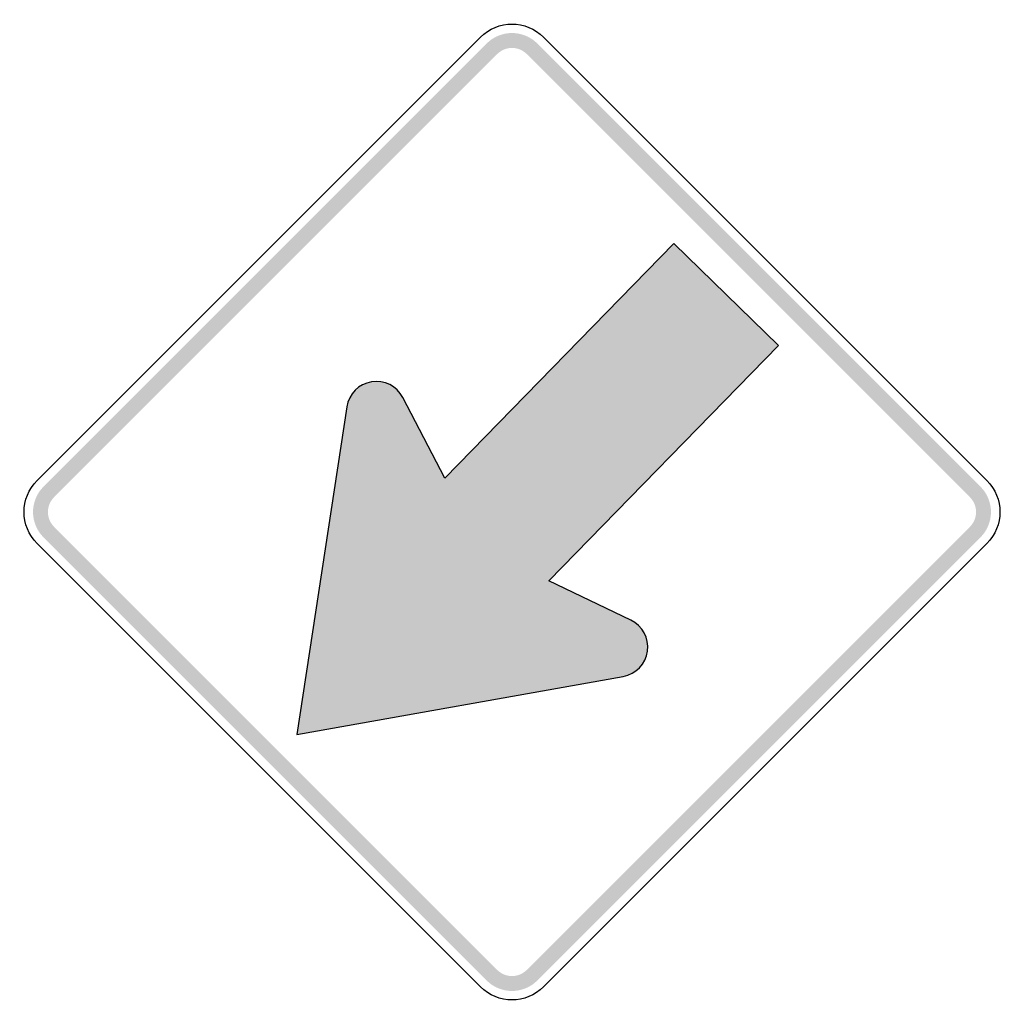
# Model space of a CAD drawing. Header units: inches. Extents: x -25.7 to 25.7, y -25.7 to 25.7.
import ezdxf

# ---------------------------------------------------------------- set-up
doc = ezdxf.new("R2010")
doc.units = ezdxf.units.IN
doc.header["$MEASUREMENT"] = 0

msp = doc.modelspace()

# ---------------------------------------------------------------- hatches: boundary and pattern name
for points in [[(1.321, 24.441), (1.185, 24.565), (1.038, 24.674), (0.881, 24.768), (0.715, 24.847), (0.542, 24.908), (0.364, 24.953), (0.183, 24.98), (0, 24.989), (-0.183, 24.98), (-0.365, 24.953), (-0.542, 24.908), (-0.715, 24.847), (-0.881, 24.768), (-1.038, 24.674), (-1.185, 24.565), (-1.321, 24.441), (-0.771, 23.891), (-0.691, 23.963), (-0.606, 24.027), (-0.514, 24.082), (-0.417, 24.127), (-0.316, 24.163), (-0.213, 24.189), (-0.107, 24.205), (0, 24.21), (0.107, 24.205), (0.213, 24.189), (0.316, 24.163), (0.417, 24.127), (0.514, 24.082), (0.606, 24.027), (0.691, 23.963), (0.771, 23.891), (1.321, 24.441)], [(-23.891, 0.771), (-0.771, 23.891), (-1.321, 24.441), (-24.442, 1.321), (-23.891, 0.771)], [(0.771, 23.891), (23.891, 0.771), (24.441, 1.321), (1.321, 24.441), (0.771, 23.891)], [(-24.442, 1.321), (-24.565, 1.185), (-24.674, 1.038), (-24.768, 0.881), (-24.847, 0.715), (-24.908, 0.542), (-24.953, 0.364), (-24.98, 0.183), (-24.989, 0), (-24.98, -0.183), (-24.953, -0.365), (-24.908, -0.542), (-24.847, -0.715), (-24.768, -0.881), (-24.674, -1.038), (-24.565, -1.185), (-24.442, -1.321), (-23.891, -0.771), (-23.963, -0.691), (-24.027, -0.606), (-24.082, -0.514), (-24.127, -0.417), (-24.163, -0.316), (-24.189, -0.213), (-24.205, -0.107), (-24.21, 0), (-24.205, 0.107), (-24.189, 0.213), (-24.163, 0.316), (-24.127, 0.417), (-24.082, 0.514), (-24.027, 0.606), (-23.963, 0.691), (-23.891, 0.771), (-24.442, 1.321)], [(24.441, -1.321), (24.565, -1.185), (24.674, -1.038), (24.768, -0.881), (24.847, -0.715), (24.908, -0.542), (24.953, -0.365), (24.98, -0.183), (24.989, 0), (24.98, 0.183), (24.953, 0.364), (24.908, 0.542), (24.847, 0.715), (24.768, 0.881), (24.674, 1.038), (24.565, 1.185), (24.441, 1.321), (23.891, 0.771), (23.963, 0.691), (24.027, 0.606), (24.082, 0.514), (24.127, 0.417), (24.163, 0.316), (24.189, 0.213), (24.205, 0.107), (24.21, 0), (24.205, -0.107), (24.189, -0.213), (24.163, -0.316), (24.127, -0.417), (24.082, -0.514), (24.027, -0.606), (23.963, -0.691), (23.891, -0.771), (24.441, -1.321)], [(-0.771, -23.891), (-23.891, -0.771), (-24.442, -1.321), (-1.321, -24.442), (-0.771, -23.891)], [(23.891, -0.771), (0.771, -23.891), (1.321, -24.442), (24.441, -1.321), (23.891, -0.771)], [(-1.321, -24.442), (-1.185, -24.565), (-1.038, -24.674), (-0.881, -24.768), (-0.715, -24.847), (-0.542, -24.908), (-0.365, -24.953), (-0.183, -24.98), (0, -24.989), (0.183, -24.98), (0.364, -24.953), (0.542, -24.908), (0.715, -24.847), (0.881, -24.768), (1.038, -24.674), (1.185, -24.565), (1.321, -24.442), (0.771, -23.891), (0.691, -23.963), (0.606, -24.027), (0.514, -24.082), (0.417, -24.127), (0.316, -24.163), (0.213, -24.189), (0.107, -24.205), (0, -24.21), (-0.107, -24.205), (-0.213, -24.189), (-0.316, -24.163), (-0.417, -24.127), (-0.514, -24.082), (-0.606, -24.027), (-0.691, -23.963), (-0.771, -23.891), (-1.321, -24.442)]]:
    msp.add_hatch(color=7).paths.add_polyline_path(points)
h = msp.add_hatch(color=7)
edge = h.paths.add_edge_path()
edge.add_line((13.896, 8.685), (8.447, 14.003))
edge.add_line((8.447, 14.003), (-3.5, 1.763))
edge.add_line((-3.5, 1.763), (-5.696, 5.974))
edge.add_spline(control_points=[(-5.696, 5.974), (-6.007, 6.571), (-6.667, 6.9), (-7.331, 6.79), (-7.995, 6.679), (-8.513, 6.155), (-8.615, 5.489)], knot_values=[0, 0, 0, 0, 1, 1, 1, 2, 2, 2, 2], degree=3, periodic=0)
edge.add_line((-8.615, 5.489), (-11.23, -11.607))
edge.add_line((-11.23, -11.607), (5.798, -8.578))
edge.add_spline(control_points=[(5.798, -8.578), (6.463, -8.46), (6.976, -7.927), (7.068, -7.257), (7.159, -6.588), (6.809, -5.936), (6.201, -5.643)], knot_values=[0, 0, 0, 0, 1, 1, 1, 2, 2, 2, 2], degree=3, periodic=0)
edge.add_line((6.201, -5.643), (1.922, -3.583))
edge.add_line((1.922, -3.583), (13.896, 8.685))

# ---------------------------------------------------------------- linework, layer by layer
at = {"color": 7}
for points in [[(-24.772, 1.651), (-1.651, 24.772)], [(1.651, 24.772), (24.772, 1.651)], [(1.922, -3.583), (13.896, 8.685), (8.447, 14.003), (-3.5, 1.763), (-5.696, 5.974)], [(-8.615, 5.489), (-11.23, -11.607), (5.798, -8.578)], [(-1.651, -24.772), (-24.772, -1.651)], [(24.772, -1.651), (1.651, -24.772)], [(6.201, -5.643), (1.922, -3.583)]]:
    msp.add_lwpolyline(points, dxfattribs=at)
for points in [[(-1.651, 24.772), (-0.739, 25.684), (0.739, 25.684), (1.651, 24.772)], [(-24.772, -1.651), (-25.684, -0.739), (-25.684, 0.739), (-24.772, 1.651)], [(24.772, 1.651), (25.684, 0.739), (25.684, -0.739), (24.772, -1.651)], [(1.651, -24.772), (0.739, -25.684), (-0.739, -25.684), (-1.651, -24.772)]]:
    msp.add_open_spline(points, degree=3, dxfattribs=at)
for points in [[(-5.696, 5.974), (-6.007, 6.571), (-6.667, 6.9), (-7.331, 6.79), (-7.995, 6.679), (-8.513, 6.155), (-8.615, 5.489)], [(5.798, -8.578), (6.463, -8.46), (6.976, -7.927), (7.068, -7.257), (7.159, -6.588), (6.809, -5.936), (6.201, -5.643)]]:
    msp.add_open_spline(points, degree=3, knots=[0, 0, 0, 0, 1, 1, 1, 2, 2, 2, 2], dxfattribs=at)

doc.saveas('drawing.dxf')
